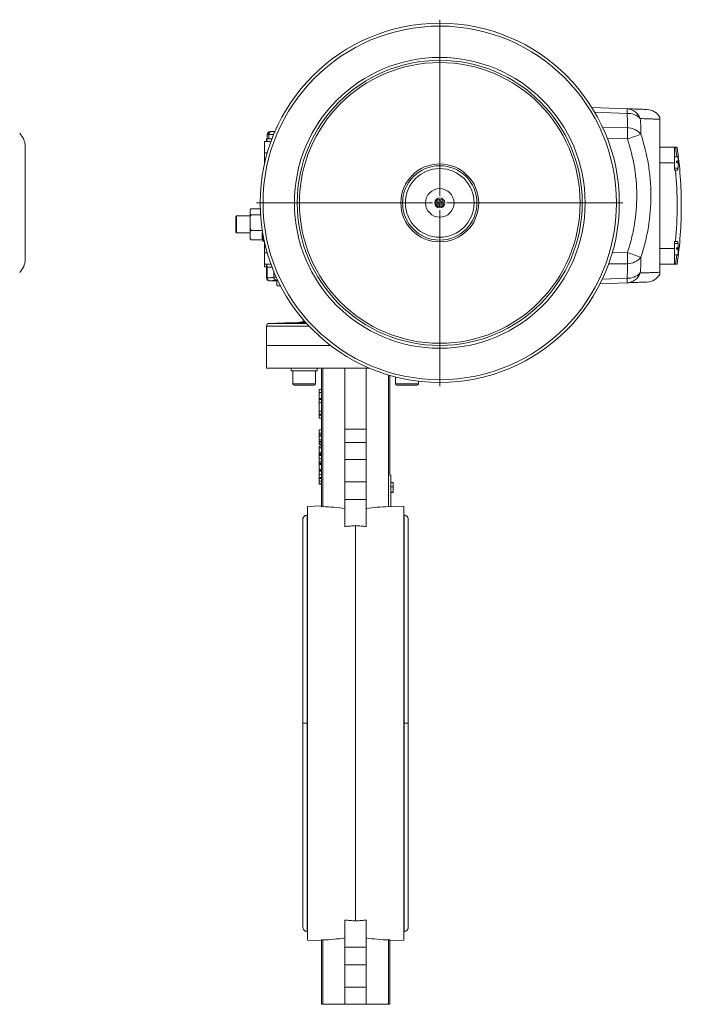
# Model space of a CAD drawing. Header units: millimetres. Extents: x 110 to 1108, y -176 to 1006.
# Tile 10 of 10: x 644 to 1108, y 315 to 1006. Entities that reach past the tile are written whole.
import ezdxf

# ---------------------------------------------------------------- set-up
doc = ezdxf.new("R2010")
doc.units = ezdxf.units.MM

# ---------------------------------------------------------------- blocks, each defined once
blk = doc.blocks.new('SW_CENTERMARKSYMBOL_3')
at = {"color": 0, "linetype": 'Continuous', "lineweight": 0}
for p, q in [((0, 5), (0, 128.5)), ((-5, 0), (-128.5, 0)), ((0, 0), (-2.5, 0)), ((0, 0), (0, 2.5)), ((0, 0), (2.5, 0)), ((0, 0), (0, -2.5)), ((5, 0), (128.5, 0)), ((0, -5), (0, -128.5))]:
    blk.add_line(p, q, dxfattribs=at)

msp = doc.modelspace()

# ---------------------------------------------------------------- linework, layer by layer
at = {"color": 7, "linetype": 'Continuous', "lineweight": 15}
for p, q in [((1045.76, 944.37), (1070.37, 943.51)), ((817.89, 925.51), (817.89, 922.51)), ((822.4, 925.51), (818.91, 925.51)), ((818.91, 922.51), (818.91, 925.51)), ((819.89, 927.51), (820.89, 927.51)), ((820.89, 927.51), (823.31, 927.51)), ((822.4, 925.34), (822.4, 925.51)), ((815.96, 920.51), (815.89, 920.51)), ((815.89, 912.51), (815.89, 920.51)), ((820.53, 920.51), (815.96, 920.51)), ((817.34, 922.51), (817.29, 920.51)), ((817.34, 922.51), (817.7, 922.51)), ((817.65, 920.51), (817.7, 922.51)), ((817.7, 922.51), (821.27, 922.51)), ((647.99, 917.12), (647.99, 837.89)), ((815.89, 904.52), (815.89, 912.51)), ((1103.76, 916.51), (1093.46, 916.51)), ((1103.76, 905.51), (1103.76, 916.51)), ((1103.76, 916.51), (1104.43, 916.51)), ((1104.43, 916.51), (1105.53, 916.51)), ((1103.76, 905.51), (1093.46, 905.51)), ((1106.16, 909.91), (1103.76, 909.91)), ((1103.76, 900.51), (1103.76, 905.51)), ((1105.16, 906.87), (1106.16, 906.87)), ((1105.16, 905.88), (1105.16, 906.87)), ((1106.16, 905.94), (1105.16, 905.94)), ((1106.16, 905.88), (1105.16, 905.88)), ((1106.16, 906.87), (1106.16, 909.91)), ((1106.16, 906.87), (1106.16, 905.94)), ((1106.16, 901.91), (1106.16, 905.88)), ((1103.76, 901.91), (1106.16, 901.91)), ((1103.76, 900.51), (1104.43, 900.51)), ((1105.75, 900.51), (1104.43, 900.51)), ((937.69, 878.68), (937.31, 876.99)), ((939.34, 879.2), (937.69, 878.68)), ((940.61, 878.03), (939.34, 879.2)), ((940.24, 876.34), (940.61, 878.03)), ((805.89, 872.44), (805.89, 872.48)), ((805.89, 872.44), (805.89, 870.09)), ((806.89, 873.39), (813.03, 873.39)), ((937.31, 876.99), (938.59, 875.82)), ((938.59, 875.82), (940.24, 876.34)), ((796.39, 868.51), (795.89, 868.01)), ((795.89, 857.01), (795.89, 868.01)), ((805.89, 868.51), (796.39, 868.51)), ((796.39, 868.51), (796.39, 856.51)), ((805.89, 866.69), (805.89, 870.09)), ((805.89, 866.69), (805.89, 860.69)), ((806.89, 869.13), (813.24, 869.13)), ((795.89, 857.01), (796.39, 856.51)), ((796.39, 856.51), (805.89, 856.51)), ((805.89, 856.76), (805.89, 860.69)), ((805.89, 856.76), (805.89, 853.11)), ((806.89, 858.25), (814.44, 858.25)), ((805.89, 852.54), (805.89, 853.11)), ((806.89, 851.62), (814.68, 851.62)), ((815.89, 842.51), (815.89, 850.49)), ((1103.76, 850.51), (1104.43, 850.51)), ((1103.76, 850.51), (1103.76, 845.51)), ((1104.43, 850.51), (1105.75, 850.51)), ((1103.76, 845.51), (1093.46, 845.51)), ((1106.16, 849.1), (1103.76, 849.1)), ((1103.76, 834.51), (1103.76, 845.51)), ((1105.16, 845.97), (1106.16, 845.97)), ((1105.16, 844.97), (1105.16, 845.97)), ((1106.16, 845.23), (1105.16, 845.23)), ((1106.16, 844.97), (1105.16, 844.97)), ((1105.77, 845.23), (1105.75, 845.01)), ((1106.16, 845.97), (1106.16, 849.1)), ((1106.16, 845.97), (1106.16, 845.23)), ((1106.16, 841.1), (1106.16, 844.97)), ((815.89, 834.51), (815.89, 842.51)), ((1103.76, 841.1), (1106.16, 841.1)), ((815.89, 834.51), (815.96, 834.51)), ((815.89, 834.51), (815.89, 832.71)), ((815.89, 832.71), (817.33, 832.71)), ((820.53, 834.51), (815.96, 834.51)), ((817.29, 834.51), (817.34, 832.51)), ((817.34, 832.51), (817.7, 832.51)), ((817.39, 832.51), (817.39, 824.88)), ((817.65, 834.51), (817.7, 832.51)), ((817.7, 832.51), (821.27, 832.51)), ((817.75, 824.88), (817.75, 832.51)), ((1103.76, 834.51), (1093.46, 834.51)), ((1103.76, 834.51), (1104.43, 834.51)), ((1105.53, 834.51), (1104.43, 834.51)), ((819.32, 822.88), (824.69, 822.69)), ((824.69, 823.21), (824.69, 820.31)), ((824.69, 823.21), (825.26, 823.21)), ((825.62, 819.31), (826.68, 819.31)), ((826.68, 819.31), (827.21, 819.31)), ((1070.37, 821.5), (1051.5, 820.84)), ((817.39, 790.98), (817.39, 777.51)), ((841.03, 793.74), (819.32, 792.98)), ((817.39, 777.51), (817.39, 761.51)), ((817.39, 777.51), (862.31, 777.51)), ((817.39, 761.51), (889.77, 761.51)), ((834.78, 761.51), (834.78, 759.71)), ((852.87, 759.71), (834.78, 759.71)), ((835.83, 759.71), (835.83, 750.71)), ((851.83, 750.71), (851.83, 759.71)), ((852.87, 761.51), (852.87, 759.71)), ((855.89, 761.51), (855.89, 664.43)), ((856.89, 664.47), (856.89, 761.51)), ((872.39, 761.51), (872.39, 718.86)), ((887.39, 761.51), (887.39, 718.86)), ((902.89, 664.47), (902.89, 756.78)), ((903.89, 686.51), (903.89, 756.49)), ((907.95, 755.38), (907.95, 750.71)), ((850.83, 749.71), (836.83, 749.71)), ((855.89, 746.51), (854.39, 746.51)), ((854.39, 744.51), (854.39, 746.51)), ((922.95, 749.71), (908.95, 749.71)), ((923.95, 750.71), (923.95, 752.4)), ((855.89, 744.51), (854.39, 744.51)), ((854.39, 740.42), (854.39, 744.51)), ((855.89, 740.42), (854.39, 740.42)), ((854.39, 739.7), (854.39, 740.42)), ((855.89, 739.7), (854.39, 739.7)), ((854.39, 737.54), (854.39, 739.7)), ((855.89, 737.54), (854.39, 737.54)), ((854.39, 731.48), (854.39, 737.54)), ((854.39, 731.48), (855.89, 731.48)), ((854.39, 729.31), (854.39, 731.48)), ((855.89, 729.31), (854.39, 729.31)), ((854.39, 728.59), (854.39, 729.31)), ((855.89, 728.59), (854.39, 728.59)), ((854.39, 726.51), (854.39, 728.59)), ((855.89, 726.51), (854.39, 726.51)), ((854.39, 718.35), (855.89, 718.35)), ((854.39, 718.35), (854.39, 715.96)), ((887.39, 718.86), (872.39, 718.86)), ((872.39, 718.86), (872.39, 709.51)), ((887.39, 718.86), (887.39, 709.51)), ((854.39, 715.96), (855.89, 715.96)), ((854.39, 714.72), (855.89, 714.72)), ((854.39, 713.78), (855.89, 713.78)), ((854.39, 713.78), (854.39, 711.38)), ((854.39, 711.38), (855.89, 711.38)), ((854.39, 710.15), (855.89, 710.15)), ((854.39, 709.13), (855.89, 709.13)), ((855.89, 708.03), (854.39, 708.03)), ((854.39, 706.78), (855.89, 706.78)), ((854.39, 706.78), (854.39, 705.73)), ((854.39, 705.73), (855.89, 705.73)), ((854.39, 705.73), (854.39, 702.38)), ((872.39, 709.51), (887.39, 709.51)), ((872.39, 709.51), (872.39, 697.51)), ((887.39, 709.51), (887.39, 697.51)), ((854.39, 702.38), (855.89, 702.38)), ((854.39, 702.38), (854.39, 701.39)), ((854.39, 701.39), (855.89, 701.39)), ((854.39, 701.39), (854.39, 700.7)), ((854.39, 700.7), (855.89, 700.7)), ((855.89, 700.31), (854.39, 700.31)), ((854.39, 700.22), (855.89, 700.22)), ((854.39, 700.16), (854.39, 699.67)), ((854.39, 697.98), (855.89, 697.98)), ((872.39, 697.51), (887.39, 697.51)), ((872.39, 697.51), (872.39, 681.89)), ((887.39, 697.51), (887.39, 681.89)), ((854.39, 695.83), (855.89, 695.83)), ((854.39, 695.74), (855.89, 695.74)), ((854.39, 695.74), (854.39, 694.75)), ((854.39, 694.75), (855.89, 694.75)), ((854.39, 694.75), (854.39, 694.66)), ((854.39, 694.66), (855.89, 694.66)), ((854.39, 694.66), (854.39, 693.94)), ((854.39, 693.94), (855.89, 693.94)), ((854.39, 693.94), (854.39, 690.62)), ((854.39, 690.62), (855.89, 690.62)), ((854.39, 690.26), (855.89, 690.26)), ((854.39, 689.54), (855.89, 689.54)), ((854.39, 689.37), (855.89, 689.37)), ((854.39, 687.12), (855.89, 687.12)), ((854.39, 684.88), (855.89, 684.88)), ((855.89, 684.21), (854.39, 684.21)), ((904.69, 686.51), (903.89, 686.51)), ((904.69, 686.51), (904.69, 664.39)), ((854.39, 682.41), (855.89, 682.41)), ((854.39, 680.39), (855.89, 680.39)), ((854.39, 680.3), (855.89, 680.3)), ((872.39, 681.89), (887.39, 681.89)), ((872.39, 681.89), (872.39, 669.49)), ((887.39, 681.89), (887.39, 669.49)), ((906.19, 681.51), (904.69, 681.51)), ((906.19, 678.27), (904.69, 678.27)), ((906.19, 678.27), (906.19, 681.51)), ((906.19, 674.51), (906.19, 678.27)), ((906.19, 674.51), (904.69, 674.51)), ((906.19, 674.42), (904.69, 674.42)), ((855.89, 664.94), (846.14, 664.51)), ((846.14, 360.51), (846.14, 664.51)), ((855.89, 664.43), (856.89, 664.47)), ((887.39, 669.49), (872.39, 669.49)), ((872.39, 669.49), (872.39, 650.55)), ((887.39, 669.49), (887.39, 650.55)), ((904.69, 664.39), (902.89, 664.47)), ((913.64, 664.51), (904.69, 664.9)), ((913.64, 664.51), (913.64, 512.51)), ((846.14, 658.51), (845.89, 658.51)), ((913.89, 658.51), (913.64, 658.51)), ((879.89, 373.86), (879.89, 651.15)), ((913.64, 512.51), (913.64, 360.51)), ((872.39, 374.46), (872.39, 355.52)), ((887.39, 355.52), (887.39, 374.46)), ((845.89, 366.51), (846.14, 366.51)), ((913.64, 366.51), (913.89, 366.51)), ((846.14, 360.51), (855.89, 360.07)), ((856.89, 360.54), (855.89, 360.59)), ((855.89, 315.51), (855.89, 360.59)), ((856.89, 360.54), (856.89, 315.51)), ((903.89, 360.59), (902.89, 360.54)), ((902.89, 315.51), (902.89, 360.54)), ((903.89, 360.59), (903.89, 315.51)), ((903.89, 360.07), (913.64, 360.51)), ((872.39, 355.52), (872.39, 343.12)), ((872.39, 355.52), (887.39, 355.52)), ((887.39, 355.52), (887.39, 343.12)), ((887.39, 343.12), (872.39, 343.12)), ((872.39, 343.12), (872.39, 327.51)), ((887.39, 343.12), (887.39, 327.51)), ((887.39, 327.51), (872.39, 327.51)), ((872.39, 327.51), (872.39, 315.51)), ((887.39, 327.51), (887.39, 315.51)), ((855.89, 315.51), (856.89, 315.51)), ((856.89, 315.51), (872.39, 315.51)), ((872.39, 315.51), (887.39, 315.51)), ((884.65, 315.41), (884.65, 315.51)), ((884.98, 315.41), (884.98, 315.51)), ((884.98, 315.41), (885.01, 315.41)), ((885.01, 315.41), (885.01, 315.51)), ((885.01, 315.41), (888.14, 315.41)), ((887.39, 315.51), (902.89, 315.51)), ((888.14, 315.41), (888.14, 315.51)), ((888.14, 315.41), (888.19, 315.41)), ((888.19, 315.41), (888.19, 315.51)), ((888.19, 315.41), (888.53, 315.41)), ((888.53, 315.41), (888.53, 315.51)), ((902.89, 315.51), (903.89, 315.51))]:
    msp.add_line(p, q, dxfattribs=at)
at = {"color": 8, "linetype": 'Continuous', "lineweight": 15}
for p, q in [((1070.37, 940.29), (1047.75, 941.08)), ((818.91, 925.51), (817.89, 925.51)), ((822.46, 925.51), (822.4, 925.51)), ((1053.33, 930.38), (1070.6, 930.13)), ((1070.6, 922.36), (1056.63, 922.56)), ((817.92, 912.51), (815.89, 912.51)), ((814.92, 855.37), (814.92, 850.84)), ((1060, 842.5), (1070.6, 842.65)), ((1105.16, 845.01), (1105.75, 845.01)), ((817.92, 842.51), (815.89, 842.51)), ((822.44, 825.38), (822.44, 829.56)), ((1070.6, 834.88), (1057.46, 834.69)), ((817.39, 824.88), (817.75, 824.88)), ((819.67, 822.88), (819.32, 822.88)), ((1053.09, 824.11), (1070.37, 824.72)), ((847.37, 790.98), (817.39, 790.98)), ((819.32, 792.98), (845.52, 792.98)), ((844.84, 793.74), (841.03, 793.74)), ((835.83, 750.71), (851.83, 750.71)), ((907.95, 750.71), (923.95, 750.71)), ((845.89, 512.51), (845.89, 658.51)), ((913.89, 658.51), (913.89, 512.51)), ((845.89, 366.51), (845.89, 512.51)), ((913.89, 512.51), (913.89, 366.51))]:
    msp.add_line(p, q, dxfattribs=at)
at = {"color": 7, "linetype": 'Continuous', "lineweight": 15}
for radius in [126, 124, 102, 100, 98.47, 27.33, 26.1, 24.1, 10, 3.5, 2.7]:
    msp.add_circle((938.96, 877.51), radius, dxfattribs=at)
for centre, radius, start, end in [((1037.48, 941.9), 32.93, 357.19806, 2.80194), ((1069.86, 933.13), 10.39, 19.90099, 87.17567), ((1071.21, 928.8), 11.52, 43.0784, 94.19002), ((1083.89, 932.04), 11, 29.34532, 88.00015), ((634.99, 917.12), 13, 0, 45), ((819.89, 925.51), 2, 90, 180), ((834.42, 926.25), 236.21, 359.05719, 0.94281), ((1070.56, 917.9), 12.23, 39.36064, 89.82972), ((928.15, 1344.15), 445.2, 288.66063, 289.94523), ((820.59, 875.51), 286.78, 6.89043, 8.21949), ((820.59, 875.51), 287.87, 0, 8.18822), ((820.59, 875.51), 284.94, 354.96644, 5.03356), ((806.89, 872.48), 1, 158.6287, 173.73653), ((820.59, 875.51), 287.87, 351.81178, 0), ((826.5, 854.93), 12.28, 167.11517, 195.64893), ((806.89, 852.54), 1, 180, 200.30068), ((847.46, 862.51), 34.56, 198.3552, 199.73161), ((815.39, 851.01), 0.5, 199.73161, 331.56565), ((928.15, 420.86), 445.2, 70.05477, 71.33937), ((834.42, 838.77), 236.21, 359.05719, 0.94281), ((634.99, 837.89), 13, 315, 0), ((1070.56, 847.11), 12.23, 270.17028, 320.63936), ((820.59, 875.51), 286.78, 351.78051, 353.10957), ((819.39, 824.88), 2, 180, 268), ((819.74, 824.87), 1.99, 179.84389, 267.8278), ((824.44, 825.38), 2, 179.99612, 268.19891), ((1071.21, 836.21), 11.52, 265.80998, 316.9216), ((1069.86, 831.88), 10.39, 272.82433, 340.09901), ((1037.48, 823.11), 32.93, 357.19806, 2.80194), ((1083.89, 832.98), 11, 271.99978, 330.65771), ((825.62, 820.31), 1, 233.12222, 270), ((840.89, 797.74), 4, 272, 315.97061), ((819.39, 790.98), 2, 92, 180), ((836.83, 750.71), 1, 180, 270), ((850.83, 750.71), 1, 270, 0), ((908.95, 750.71), 1, 180, 270), ((922.95, 750.71), 1, 270, 0)]:
    msp.add_arc(centre, radius, start, end, dxfattribs=at)
for centre, start_param, end_param in [((851.16, 512.51), 1.430844, 1.533115), ((908.63, 512.51), 1.608477, 1.710749), ((851.16, 512.51), 4.75007, 4.852342), ((908.63, 512.51), 4.572436, 4.674708)]:
    msp.add_ellipse(centre, major_axis=(152.22, 0), ratio=0.999012, start_param=start_param, end_param=end_param, dxfattribs=at)
for points, knots in [([(1070.37, 943.51), (1072.19, 943.45), (1075.45, 943.34), (1078.96, 943.21), (1081.49, 943.13), (1083.22, 943.07), (1084.18, 943.03), (1084.18, 943.03), (1084.19, 943.03)], [0, 0, 0, 0, 0.2103303, 0.3770119, 0.5438218, 0.7105035, 0.882027, 1, 1, 1, 1]), ([(1093.46, 936.17), (1092.66, 936.2), (1091.1, 936.25), (1088.22, 936.36), (1087.59, 936.38), (1086.25, 936.43), (1085.53, 936.46), (1083.24, 936.54), (1081.53, 936.6), (1079.63, 936.67)], [0, 0, 0, 0, 0.5, 0.5, 0.625, 0.625, 0.75, 0.75, 1, 1, 1, 1]), ([(1093.46, 937.42), (1093.46, 937.42), (1093.46, 937.45), (1093.46, 937.14), (1093.46, 936.49), (1093.46, 936.17)], [0, 0, 0, 0, 0.199925, 0.600666, 1, 1, 1, 1]), ([(1093.46, 828.84), (1093.46, 828.9), (1093.46, 829.01), (1093.46, 829.19), (1093.46, 829.38), (1093.46, 829.58), (1093.46, 829.79), (1093.46, 830), (1093.46, 830.22), (1093.46, 830.46), (1093.46, 830.7), (1093.46, 830.95), (1093.46, 831.6), (1093.46, 832.76), (1093.46, 834.67), (1093.46, 836.87), (1093.46, 839.41), (1093.46, 842.25), (1093.46, 845.46), (1093.46, 848.98), (1093.46, 852.9), (1093.46, 857.13), (1093.46, 861.71), (1093.46, 866.57), (1093.46, 871.71), (1093.46, 877.01), (1093.46, 882.43), (1093.46, 887.84), (1093.46, 893.15), (1093.46, 898.31), (1093.46, 903.19), (1093.46, 907.81), (1093.46, 912.05), (1093.46, 915.97), (1093.46, 919.5), (1093.46, 922.72), (1093.46, 925.56), (1093.46, 928.1), (1093.46, 930.31), (1093.46, 932.22), (1093.46, 933.48), (1093.46, 934.27), (1093.46, 934.71), (1093.46, 935.12), (1093.46, 935.5), (1093.46, 935.85), (1093.46, 936.06), (1093.46, 936.17)], [0, 0, 0, 0, 0.0057484, 0.0114808, 0.0171977, 0.0228997, 0.0285872, 0.0342608, 0.0399208, 0.0455677, 0.051202, 0.0568242, 0.0624346, 0.0938268, 0.1246481, 0.1563087, 0.1872554, 0.2187635, 0.2494649, 0.2812198, 0.3121099, 0.3437185, 0.3745242, 0.4060617, 0.4370076, 0.4683856, 0.4995463, 0.5306829, 0.5620301, 0.5930972, 0.6247564, 0.6557143, 0.6874819, 0.7182692, 0.7499156, 0.7807709, 0.8124419, 0.8431843, 0.8746322, 0.905679, 0.9373064, 0.9476433, 0.9580212, 0.9684429, 0.9789113, 0.9894293, 1, 1, 1, 1]), ([(818.91, 925.51), (818.91, 925.64), (818.92, 925.77), (818.97, 926.02), (819.01, 926.15), (819.11, 926.39), (819.17, 926.51), (819.32, 926.73), (819.4, 926.83), (819.67, 927.11), (819.89, 927.25), (820.37, 927.45), (820.64, 927.51), (820.89, 927.51)], [0, 0, 0, 0, 0.125, 0.125, 0.25, 0.25, 0.375, 0.375, 0.5, 0.5, 0.75, 0.75, 1, 1, 1, 1]), ([(822.4, 925.51), (822.42, 925.73), (822.46, 926.18), (822.77, 926.74), (823.08, 926.99), (823.21, 927.09)], [0, 0, 0, 0, 0.363098, 0.726191, 1, 1, 1, 1]), ([(824.68, 930.41), (824.68, 930.47), (824.68, 930.58), (824.73, 930.77), (824.81, 930.99), (824.91, 931.14), (824.99, 931.17), (825, 931.17)], [0, 0, 0, 0, 0.142724, 0.284962, 0.517007, 0.913618, 1, 1, 1, 1]), ([(1080.02, 925.66), (1082.39, 918.68), (1084.16, 911.57), (1085.65, 902.54), (1085.91, 900.73), (1086.36, 897.08), (1086.55, 895.25), (1087, 889.74), (1087.14, 886.09), (1087.14, 875.15), (1086.54, 867.9), (1084.77, 857.11), (1084.03, 853.53), (1082.69, 848.17), (1082.21, 846.39), (1081.17, 842.85), (1080.61, 841.1), (1080.02, 839.35)], [0, 0, 0, 0, 0.25, 0.25, 0.3125, 0.3125, 0.375, 0.375, 0.5, 0.5, 0.75, 0.75, 0.875, 0.875, 0.9375, 0.9375, 1, 1, 1, 1]), ([(1070.6, 842.65), (1071.15, 844.26), (1071.67, 845.89), (1072.63, 849.15), (1073.08, 850.79), (1074.32, 855.74), (1075.01, 859.05), (1076.65, 869.02), (1077.21, 875.71), (1077.21, 885.81), (1077.08, 889.19), (1076.66, 894.28), (1076.48, 895.97), (1076.07, 899.34), (1075.83, 901.01), (1074.44, 909.35), (1072.8, 915.92), (1070.6, 922.36)], [0, 0, 0, 0, 0.0625, 0.0625, 0.125, 0.125, 0.25, 0.25, 0.5, 0.5, 0.625, 0.625, 0.6875, 0.6875, 0.75, 0.75, 1, 1, 1, 1]), ([(1105.98, 901.91), (1105.98, 901.72), (1105.98, 901.1), (1105.89, 900.62), (1105.79, 900.54), (1105.75, 900.51)], [0, 0, 0, 0, 0.210236, 0.675175, 1, 1, 1, 1]), ([(806.89, 873.39), (806.77, 873.39), (806.65, 873.37), (806.46, 873.32), (806.38, 873.28), (806.18, 873.16), (806.1, 873.08), (805.98, 872.9), (805.94, 872.8), (805.9, 872.62), (805.89, 872.53), (805.89, 872.44)], [0, 0, 0, 0, 0.125, 0.125, 0.25, 0.25, 0.5, 0.5, 0.75, 0.75, 1, 1, 1, 1]), ([(805.89, 870.09), (805.89, 870), (805.9, 869.9), (805.94, 869.72), (805.98, 869.63), (806.1, 869.45), (806.18, 869.36), (806.38, 869.24), (806.46, 869.21), (806.66, 869.15), (806.77, 869.13), (806.89, 869.13)], [0, 0, 0, 0, 0.25, 0.25, 0.5, 0.5, 0.75, 0.75, 0.875, 0.875, 1, 1, 1, 1]), ([(806.89, 869.13), (806.77, 869.13), (806.65, 869.09), (806.46, 868.95), (806.38, 868.85), (806.18, 868.55), (806.1, 868.33), (805.98, 867.87), (805.94, 867.64), (805.9, 867.17), (805.89, 866.93), (805.89, 866.69)], [0, 0, 0, 0, 0.125, 0.125, 0.25, 0.25, 0.5, 0.5, 0.75, 0.75, 1, 1, 1, 1]), ([(805.89, 860.69), (805.89, 860.45), (805.9, 860.22), (805.94, 859.75), (805.98, 859.51), (806.1, 859.05), (806.18, 858.82), (806.38, 858.53), (806.46, 858.44), (806.66, 858.29), (806.77, 858.25), (806.89, 858.25)], [0, 0, 0, 0, 0.25, 0.25, 0.5, 0.5, 0.75, 0.75, 0.875, 0.875, 1, 1, 1, 1]), ([(806.89, 858.25), (806.77, 858.25), (806.65, 858.22), (806.46, 858.14), (806.38, 858.08), (806.18, 857.9), (806.1, 857.76), (805.98, 857.48), (805.94, 857.34), (805.9, 857.05), (805.89, 856.91), (805.89, 856.76)], [0, 0, 0, 0, 0.125, 0.125, 0.25, 0.25, 0.5, 0.5, 0.75, 0.75, 1, 1, 1, 1]), ([(805.89, 853.11), (805.89, 852.96), (805.9, 852.82), (805.94, 852.53), (805.98, 852.39), (806.1, 852.11), (806.18, 851.97), (806.38, 851.79), (806.46, 851.74), (806.61, 851.67), (806.66, 851.65), (806.77, 851.63), (806.83, 851.62), (806.89, 851.62)], [0, 0, 0, 0, 0.25, 0.25, 0.5, 0.5, 0.75, 0.75, 0.875, 0.875, 0.9375, 0.9375, 1, 1, 1, 1]), ([(806.89, 851.62), (806.83, 851.62), (806.71, 851.63), (806.52, 851.67), (806.29, 851.77), (806.06, 851.95), (806.02, 852.11), (806, 852.2)], [0, 0, 0, 0, 0.094703, 0.189045, 0.348736, 0.629582, 1, 1, 1, 1]), ([(1105.75, 850.51), (1105.81, 850.44), (1105.92, 850.3), (1105.99, 849.71), (1105.99, 849.17), (1105.98, 849.1)], [0, 0, 0, 0, 0.464165, 0.928511, 1, 1, 1, 1]), ([(1079.63, 828.34), (1081.53, 828.41), (1083.24, 828.47), (1085.53, 828.56), (1086.25, 828.58), (1087.59, 828.63), (1088.21, 828.65), (1091.1, 828.76), (1092.66, 828.81), (1093.46, 828.84)], [0, 0, 0, 0, 0.25, 0.25, 0.375, 0.375, 0.5, 0.5, 1, 1, 1, 1]), ([(1093.46, 828.84), (1093.46, 828.52), (1093.46, 827.87), (1093.46, 827.56), (1093.46, 827.59), (1093.46, 827.6)], [0, 0, 0, 0, 0.395044, 0.790854, 1, 1, 1, 1]), ([(817.75, 824.88), (818.53, 824.88), (819.31, 824.93), (820.88, 825.1), (821.66, 825.23), (822.44, 825.38)], [0, 0, 0, 0, 0.5, 0.5, 1, 1, 1, 1]), ([(822.76, 823.12), (822.58, 823.09), (821.55, 822.93), (820.52, 822.9), (819.67, 822.88)], [0, 0, 0, 0, 0.169533, 1, 1, 1, 1]), ([(1084.27, 821.98), (1084.23, 821.98), (1084.16, 821.98), (1083.37, 821.95), (1081.78, 821.9), (1079, 821.8), (1075.31, 821.67), (1072.02, 821.56), (1070.37, 821.5)], [0, 0, 0, 0, 0.1220817, 0.2509504, 0.4363933, 0.6225486, 0.8109009, 1, 1, 1, 1]), ([(824.69, 820.31), (824.69, 820.25), (824.7, 820.13), (824.74, 819.94), (824.82, 819.72), (824.93, 819.56), (825.01, 819.53), (825.03, 819.53)], [0, 0, 0, 0, 0.133259, 0.266064, 0.48272, 0.853029, 1, 1, 1, 1]), ([(827.33, 819.45), (827.06, 819.4), (826.36, 819.28), (825.56, 819.33), (825.01, 819.64), (824.82, 819.84), (824.72, 820.06), (824.69, 820.21), (824.69, 820.29), (824.69, 820.31)], [0, 0, 0, 0, 0.28823, 0.724753, 0.812272, 0.900509, 0.945937, 0.991751, 1, 1, 1, 1]), ([(840.83, 793.31), (840.48, 793.29), (840.21, 793.28), (839.79, 793.25), (839.66, 793.23), (839.61, 793.22)], [0, 0, 0, 0, 0.5, 0.5, 1, 1, 1, 1]), ([(839.63, 793.21), (839.63, 793.2), (839.63, 793.18), (840.18, 793.17), (841.14, 793.17), (842.42, 793.18), (843.84, 793.21), (844.88, 793.23), (845.32, 793.25), (845.35, 793.25)], [0, 0, 0, 0, 0.117091, 0.291076, 0.464981, 0.638849, 0.812734, 0.986685, 1, 1, 1, 1]), ([(845.19, 793.45), (844.88, 793.44), (844.12, 793.43), (842.81, 793.39), (841.63, 793.35), (841.05, 793.32), (840.83, 793.31)], [0, 0, 0, 0, 0.205581, 0.507918, 0.810458, 1, 1, 1, 1]), ([(854.39, 715.96), (854.39, 715.89), (854.39, 715.77), (854.39, 715.58), (854.39, 715.41), (854.39, 715.25), (854.39, 715.1), (854.39, 714.96), (854.39, 714.84), (854.39, 714.76), (854.39, 714.72)], [0, 0, 0, 0, 0.157891, 0.306795, 0.445675, 0.574557, 0.694631, 0.805977, 0.907764, 1, 1, 1, 1]), ([(854.39, 714.72), (854.39, 714.63), (854.39, 714.44), (854.39, 714.17), (854.39, 713.92), (854.39, 713.78), (854.39, 713.7)], [0, 0, 0, 0, 0.261213, 0.512048, 0.757793, 1, 1, 1, 1]), ([(854.39, 711.38), (854.39, 711.32), (854.39, 711.19), (854.39, 711), (854.39, 710.83), (854.39, 710.67), (854.39, 710.52), (854.39, 710.39), (854.39, 710.26), (854.39, 710.18), (854.39, 710.15)], [0, 0, 0, 0, 0.157891, 0.306795, 0.445675, 0.574557, 0.694631, 0.805977, 0.907764, 1, 1, 1, 1]), ([(854.39, 710.15), (854.39, 710.05), (854.39, 709.86), (854.39, 709.59), (854.39, 709.35), (854.39, 709.2), (854.39, 709.13)], [0, 0, 0, 0, 0.261213, 0.512048, 0.757793, 1, 1, 1, 1]), ([(854.39, 709.13), (854.39, 709.08), (854.39, 708.99), (854.39, 708.87), (854.39, 708.75), (854.39, 708.64), (854.39, 708.55), (854.39, 708.46), (854.39, 708.37), (854.39, 708.3), (854.39, 708.24), (854.39, 708.18), (854.39, 708.14), (854.39, 708.1), (854.39, 708.07), (854.39, 708.05), (854.39, 708.03), (854.39, 708.03), (854.39, 708.03)], [0, 0, 0, 0, 0.056809, 0.113874, 0.170522, 0.227532, 0.285334, 0.343678, 0.403164, 0.464002, 0.525827, 0.589097, 0.653293, 0.719115, 0.786763, 0.855798, 0.926841, 1, 1, 1, 1]), ([(854.39, 700.7), (854.39, 700.62), (854.39, 700.51), (854.39, 700.39), (854.39, 700.37)], [0, 0, 0, 0, 0.777487, 1, 1, 1, 1]), ([(854.39, 700.22), (854.39, 700.22), (854.39, 700.2), (854.39, 700.15), (854.39, 700.09), (854.39, 700.02), (854.39, 699.92), (854.39, 699.81), (854.39, 699.69), (854.39, 699.55), (854.39, 699.4), (854.39, 699.23), (854.39, 699.06), (854.39, 698.86), (854.39, 698.66), (854.39, 698.45), (854.39, 698.22), (854.39, 698.06), (854.39, 697.98)], [0, 0, 0, 0, 0.070681, 0.137505, 0.20149, 0.262892, 0.322578, 0.381001, 0.43822, 0.495795, 0.553466, 0.611689, 0.670615, 0.731564, 0.794165, 0.859433, 0.928201, 1, 1, 1, 1]), ([(854.39, 697.98), (854.39, 697.9), (854.39, 697.74), (854.39, 697.51), (854.39, 697.3), (854.39, 697.09), (854.39, 696.9), (854.39, 696.72), (854.39, 696.55), (854.39, 696.4), (854.39, 696.27), (854.39, 696.15), (854.39, 696.05), (854.39, 695.97), (854.39, 695.9), (854.39, 695.86), (854.39, 695.83), (854.39, 695.83), (854.39, 695.83)], [0, 0, 0, 0, 0.074698, 0.145512, 0.213299, 0.278562, 0.342029, 0.404194, 0.465355, 0.526857, 0.587597, 0.646638, 0.704592, 0.761717, 0.819452, 0.878063, 0.937807, 1, 1, 1, 1]), ([(854.39, 690.47), (854.39, 690.41), (854.39, 690.28), (854.39, 690.27), (854.39, 690.26)], [0, 0, 0, 0, 0.479477, 1, 1, 1, 1]), ([(854.39, 689.37), (854.39, 689.36), (854.39, 689.36), (854.39, 689.35), (854.39, 689.33), (854.39, 689.3), (854.39, 689.27), (854.39, 689.23), (854.39, 689.18), (854.39, 689.12), (854.39, 689.05), (854.39, 688.98), (854.39, 688.89), (854.39, 688.81), (854.39, 688.71), (854.39, 688.6), (854.39, 688.49), (854.39, 688.37), (854.39, 688.24), (854.39, 688.11), (854.39, 687.96), (854.39, 687.81), (854.39, 687.65), (854.39, 687.48), (854.39, 687.3), (854.39, 687.18), (854.39, 687.12)], [0, 0, 0, 0, 0.063113, 0.123612, 0.18097, 0.235256, 0.287095, 0.336024, 0.382374, 0.426325, 0.468201, 0.508239, 0.546617, 0.583488, 0.619002, 0.65359, 0.687163, 0.720428, 0.753235, 0.786265, 0.819508, 0.853548, 0.888311, 0.923997, 0.961351, 1, 1, 1, 1]), ([(854.39, 687.12), (854.39, 687.03), (854.39, 686.86), (854.39, 686.6), (854.39, 686.35), (854.39, 686.13), (854.39, 685.92), (854.39, 685.73), (854.39, 685.57), (854.39, 685.43), (854.39, 685.31), (854.39, 685.21), (854.39, 685.11), (854.39, 685.04), (854.39, 684.99), (854.39, 684.96), (854.39, 684.94), (854.39, 684.92), (854.39, 684.9), (854.39, 684.89), (854.39, 684.88), (854.39, 684.88), (854.39, 684.88)], [0, 0, 0, 0, 0.056725, 0.111439, 0.164371, 0.21644, 0.267394, 0.317343, 0.367257, 0.418163, 0.471358, 0.52792, 0.588017, 0.652172, 0.686383, 0.72325, 0.762597, 0.804726, 0.849443, 0.896709, 0.946889, 1, 1, 1, 1]), ([(854.39, 684.97), (854.39, 684.97), (854.39, 684.97), (854.39, 684.96), (854.39, 684.94), (854.39, 684.92), (854.39, 684.89), (854.39, 684.86), (854.39, 684.82), (854.39, 684.78), (854.39, 684.73), (854.39, 684.67), (854.39, 684.61), (854.39, 684.54), (854.39, 684.47), (854.39, 684.39), (854.39, 684.3), (854.39, 684.24), (854.39, 684.21)], [0, 0, 0, 0, 0.080028, 0.157825, 0.232559, 0.30472, 0.374369, 0.44157, 0.506039, 0.568678, 0.628697, 0.687073, 0.743221, 0.797558, 0.850225, 0.90138, 0.95107, 1, 1, 1, 1]), ([(854.39, 684.21), (854.39, 684.15), (854.39, 684.04), (854.39, 683.85), (854.39, 683.64), (854.39, 683.42), (854.39, 683.19), (854.39, 682.94), (854.39, 682.68), (854.39, 682.5), (854.39, 682.41)], [0, 0, 0, 0, 0.125625, 0.247619, 0.368528, 0.488104, 0.609878, 0.735382, 0.864448, 1, 1, 1, 1]), ([(854.39, 682.41), (854.39, 682.34), (854.39, 682.21), (854.39, 682.01), (854.39, 681.83), (854.39, 681.65), (854.39, 681.48), (854.39, 681.32), (854.39, 681.17), (854.39, 681.03), (854.39, 680.91), (854.39, 680.79), (854.39, 680.69), (854.39, 680.6), (854.39, 680.53), (854.39, 680.47), (854.39, 680.42), (854.39, 680.4), (854.39, 680.39)], [0, 0, 0, 0, 0.068499, 0.134572, 0.198208, 0.259784, 0.319951, 0.379508, 0.438814, 0.498497, 0.558182, 0.617438, 0.677522, 0.737959, 0.80033, 0.86409, 0.930622, 1, 1, 1, 1]), ([(845.89, 658.51), (845.55, 658.47), (845, 658.42), (844.3, 658.07), (843.77, 657.66), (843.32, 657.1), (843, 656.42), (842.86, 655.67), (842.92, 655.17), (842.95, 654.92)], [0, 0, 0, 0, 0.195428, 0.311032, 0.437709, 0.57356, 0.7154, 0.859048, 1, 1, 1, 1]), ([(916.84, 654.92), (916.87, 655.17), (916.93, 655.67), (916.78, 656.42), (916.47, 657.1), (916.02, 657.66), (915.49, 658.07), (914.79, 658.42), (914.24, 658.47), (913.89, 658.51)], [0, 0, 0, 0, 0.140952, 0.2846, 0.42644, 0.562291, 0.688968, 0.804572, 1, 1, 1, 1]), ([(842.95, 654.88), (842.94, 654.86), (842.93, 654.8), (842.91, 653.93), (842.9, 652.58), (842.9, 650.86), (842.89, 648.79), (842.89, 646.43), (842.89, 643.87), (842.89, 641.36), (842.89, 637.96), (842.89, 633.22), (842.89, 626.69), (842.89, 619.33), (842.89, 611.25), (842.89, 602.53), (842.89, 593.23), (842.89, 583.47), (842.89, 575.6), (842.89, 569.97), (842.89, 566.69), (842.89, 563.44), (842.89, 560.17), (842.89, 556.6), (842.89, 552.07), (842.89, 546.25), (842.89, 539.07), (842.89, 530.91), (842.89, 521.95), (842.89, 515.72), (842.89, 512.51)], [0, 0, 0, 0, 0.037606, 0.08004, 0.119178, 0.154988, 0.187467, 0.223413, 0.254258, 0.280239, 0.305004, 0.355473, 0.406984, 0.459129, 0.511344, 0.563372, 0.61537, 0.667312, 0.718259, 0.734603, 0.750613, 0.766294, 0.781652, 0.797527, 0.8171, 0.845509, 0.878722, 0.91605, 0.95674, 1, 1, 1, 1]), ([(872.39, 650.55), (872.99, 650.6), (874.2, 650.7), (876.05, 650.85), (877.95, 651), (879.24, 651.1), (879.89, 651.15)], [0, 0, 0, 0, 0.238959, 0.485277, 0.738956, 1, 1, 1, 1]), ([(879.89, 651.15), (880.55, 651.1), (881.83, 651), (883.74, 650.85), (885.58, 650.7), (886.8, 650.6), (887.39, 650.55)], [0, 0, 0, 0, 0.2610438, 0.5147232, 0.761041, 1, 1, 1, 1]), ([(916.89, 512.51), (916.89, 515.14), (916.89, 520.22), (916.89, 527.5), (916.89, 534.08), (916.89, 539.83), (916.89, 544.72), (916.89, 550.78), (916.89, 558.3), (916.89, 567.9), (916.89, 577.74), (916.89, 587.63), (916.89, 597.06), (916.89, 605.38), (916.89, 612.63), (916.89, 618.81), (916.89, 624.38), (916.89, 629.31), (916.89, 633.09), (916.89, 636.08), (916.89, 638.61), (916.89, 641.3), (916.89, 644.06), (916.89, 646.8), (916.88, 649.39), (916.88, 651.69), (916.87, 653.51), (916.86, 654.72), (916.84, 654.83), (916.84, 654.88)], [0, 0, 0, 0, 0.035398, 0.0683057, 0.0981774, 0.1245022, 0.1468201, 0.1653573, 0.2084191, 0.2523962, 0.3030959, 0.3539733, 0.4048065, 0.4558399, 0.496696, 0.5370807, 0.5757967, 0.612559, 0.6474488, 0.6673317, 0.6906036, 0.7173403, 0.7476159, 0.7814967, 0.8190343, 0.8602571, 0.9051608, 0.9536976, 1, 1, 1, 1]), ([(842.89, 512.51), (842.89, 509.87), (842.89, 504.79), (842.89, 497.51), (842.89, 490.93), (842.89, 485.18), (842.89, 480.29), (842.89, 474.24), (842.89, 466.71), (842.89, 457.11), (842.89, 447.28), (842.89, 437.39), (842.89, 427.95), (842.89, 419.63), (842.89, 412.38), (842.89, 406.2), (842.89, 400.63), (842.89, 395.71), (842.89, 391.93), (842.89, 388.93), (842.89, 386.41), (842.89, 383.72), (842.89, 380.95), (842.9, 378.21), (842.9, 375.62), (842.91, 373.33), (842.92, 371.5), (842.93, 370.29), (842.94, 370.18), (842.95, 370.13)], [0, 0, 0, 0, 0.035398, 0.068306, 0.098177, 0.124502, 0.14682, 0.165357, 0.208419, 0.252396, 0.303096, 0.353973, 0.404806, 0.45584, 0.496696, 0.537081, 0.575797, 0.612559, 0.647449, 0.667332, 0.690604, 0.71734, 0.747616, 0.781497, 0.819034, 0.860257, 0.905161, 0.953698, 1, 1, 1, 1]), ([(916.84, 370.13), (916.85, 370.16), (916.86, 370.21), (916.87, 371.08), (916.88, 372.43), (916.89, 374.15), (916.89, 376.22), (916.89, 378.58), (916.89, 381.14), (916.89, 383.66), (916.89, 387.05), (916.89, 391.79), (916.89, 398.33), (916.89, 405.68), (916.89, 413.76), (916.89, 422.49), (916.89, 431.79), (916.89, 441.54), (916.89, 449.41), (916.89, 455.04), (916.89, 458.32), (916.89, 461.57), (916.89, 464.84), (916.89, 468.41), (916.89, 472.94), (916.89, 478.76), (916.89, 485.94), (916.89, 494.1), (916.89, 503.06), (916.89, 509.29), (916.89, 512.51)], [0, 0, 0, 0, 0.037606, 0.08004, 0.119178, 0.154988, 0.187467, 0.223413, 0.254258, 0.280239, 0.305004, 0.355473, 0.406984, 0.459129, 0.511344, 0.563372, 0.61537, 0.667312, 0.718259, 0.734603, 0.750613, 0.766294, 0.781652, 0.797527, 0.8171, 0.845509, 0.878722, 0.91605, 0.95674, 1, 1, 1, 1]), ([(879.89, 373.86), (879.24, 373.91), (877.95, 374.01), (876.05, 374.16), (874.2, 374.31), (872.99, 374.41), (872.39, 374.46)], [0, 0, 0, 0, 0.2610438, 0.5147232, 0.761041, 1, 1, 1, 1]), ([(887.39, 374.46), (886.8, 374.41), (885.58, 374.31), (883.74, 374.16), (881.83, 374.01), (880.55, 373.91), (879.89, 373.86)], [0, 0, 0, 0, 0.238959, 0.4852768, 0.7389562, 1, 1, 1, 1]), ([(842.95, 370.09), (842.92, 369.84), (842.86, 369.34), (843, 368.59), (843.32, 367.91), (843.77, 367.35), (844.3, 366.94), (845, 366.59), (845.55, 366.54), (845.89, 366.51)], [0, 0, 0, 0, 0.140952, 0.2846, 0.42644, 0.562291, 0.688968, 0.804572, 1, 1, 1, 1]), ([(913.89, 366.51), (914.24, 366.54), (914.79, 366.59), (915.49, 366.94), (916.02, 367.35), (916.47, 367.91), (916.78, 368.59), (916.93, 369.34), (916.87, 369.84), (916.84, 370.09)], [0, 0, 0, 0, 0.195428, 0.311032, 0.437709, 0.57356, 0.7154, 0.859048, 1, 1, 1, 1])]:
    msp.add_open_spline(points, degree=3, knots=knots, dxfattribs=at)
for points in [[(1070.6, 930.13), (1070.76, 933.52), (1070.68, 936.91), (1070.37, 940.29)], [(1079.63, 936.67), (1080.01, 933), (1080.14, 929.33), (1080.02, 925.66)], [(1080.02, 839.35), (1080.14, 835.69), (1080.01, 832.01), (1079.63, 828.34)], [(1070.37, 824.72), (1070.68, 828.11), (1070.76, 831.5), (1070.6, 834.88)]]:
    msp.add_open_spline(points, degree=3, dxfattribs=at)
at = {"color": 8, "linetype": 'Continuous', "lineweight": 15}
for points, knots in [([(822.44, 825.38), (822.6, 825.39), (822.88, 825.41), (823.84, 825.42), (824.24, 825.42)], [0, 0, 0, 0, 0.592206, 1, 1, 1, 1]), ([(824.38, 823.38), (824.23, 823.35), (823.69, 823.25), (823.16, 823.17), (822.76, 823.12)], [0, 0, 0, 0, 0.264793, 1, 1, 1, 1]), ([(825.28, 823.41), (825.16, 823.41), (824.62, 823.41), (824.48, 823.39), (824.38, 823.38)], [0, 0, 0, 0, 0.215944, 1, 1, 1, 1]), ([(845.89, 512.51), (845.65, 512.51), (845.13, 512.51), (844.27, 512.51), (843.42, 512.51), (842.9, 512.51), (842.95, 512.51), (842.97, 512.51)], [0, 0, 0, 0, 0.152283, 0.331261, 0.587029, 0.867471, 1, 1, 1, 1]), ([(913.89, 512.51), (914.13, 512.51), (914.65, 512.51), (915.52, 512.51), (916.36, 512.51), (916.89, 512.51), (916.84, 512.51), (916.82, 512.51)], [0, 0, 0, 0, 0.15225, 0.331188, 0.586899, 0.867279, 1, 1, 1, 1])]:
    msp.add_open_spline(points, degree=3, knots=knots, dxfattribs=at)

# ---------------------------------------------------------------- block references
at = {"color": 7, "linetype": 'Continuous', "lineweight": 0}
msp.add_blockref('SW_CENTERMARKSYMBOL_3', (938.96, 877.51), dxfattribs=at)

doc.saveas('drawing.dxf')
